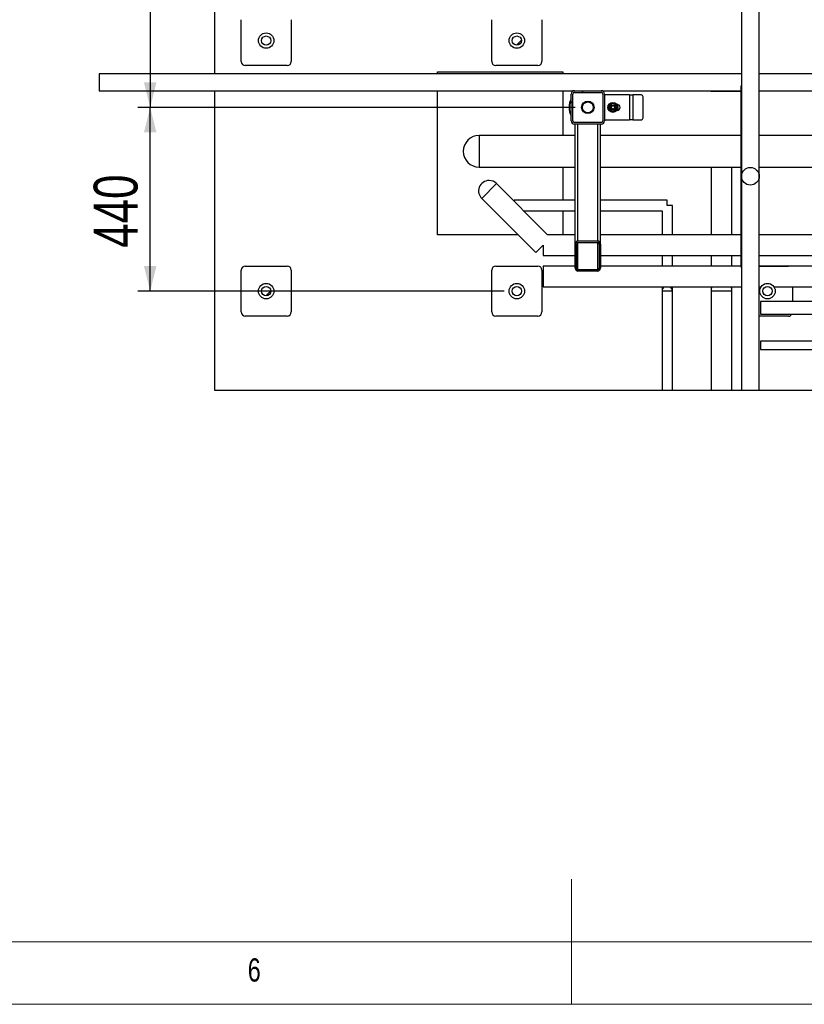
# Model space of a CAD drawing. Header units: millimetres. Extents: x 5 to 589, y 5 to 450.
# Tile 15 of 91: x 253 to 316, y 5 to 84. Entities that reach past the tile are written whole.
import ezdxf

# ---------------------------------------------------------------- set-up
doc = ezdxf.new("R2010")
doc.units = ezdxf.units.MM
for name, color, linetype in [('COTES', 1, 'Continuous'), ('NOTES', 6, 'Continuous'), ('TRAIT-FINS', 9, 'Continuous')]:
    doc.layers.add(name, color=color, linetype=linetype)
doc.layers.add('TRAIT-FORT', color=4, linetype='Continuous', lineweight=25)
doc.styles.add('SLDTEXTSTYLE0', font='TXT', dxfattribs={"width": 0.75})
doc.dimstyles.new('SLDDIMSTYLE1', dxfattribs={"dimtxt": 3.5, "dimasz": 2, "dimexe": 0, "dimexo": 0.0625, "dimgap": 0.875, "dimtad": 1, "dimlfac": 30, "dimrnd": 1e-09, "dimzin": 12, "dimdsep": 46, "dimtxsty": 'SLDTEXTSTYLE0', "dimsah": 1, "dimcen": 0.09, "dimadec": 0, "dimazin": 3, "dimtfac": 1, "dimtofl": 0, "dimtmove": 0, "dimatfit": 3, "dimfxl": 1, "dimfrac": 2, "dimtolj": 1, "dimtzin": 12, "dimarcsym": 0})
doc.dimstyles.new('SLDDIMSTYLE2', dxfattribs={"dimtxt": 3.5, "dimasz": 2, "dimexe": 0, "dimexo": 0.0625, "dimgap": 0.875, "dimtad": 1, "dimlfac": 30, "dimrnd": 1e-09, "dimzin": 12, "dimdsep": 46, "dimtxsty": 'SLDTEXTSTYLE0', "dimsah": 1, "dimcen": 0.09, "dimadec": 0, "dimazin": 3, "dimtfac": 1, "dimtmove": 0, "dimatfit": 0, "dimfxl": 1, "dimfrac": 2, "dimtolj": 1, "dimtzin": 12, "dimarcsym": 0})
pattern_1 = [(45, (0, 0), (-13.4704, 13.4704), []), (45, (4.49, 2e-323), (-13.4704, 13.4704), []), (45, (8.98, 4e-323), (-13.4704, 13.4704), []), (45, (13.47, 6e-323), (-13.4704, 13.4704), [])]

# ---------------------------------------------------------------- blocks, each defined once
blk = doc.blocks.new('_D_22')
at = {"layer": 'COTES', "color": 1, "transparency": 16777216}
for p, q in [((297.305, 107.266), (262.383, 107.266)), ((263.383, 107.266), (263.383, 76.599)), ((297.305, 76.599), (262.383, 76.599))]:
    blk.add_line(p, q, dxfattribs=at)
for points in [[(263.383, 107.266), (262.883, 105.266), (263.883, 105.266)], [(263.383, 76.599), (263.883, 78.599), (262.883, 78.599)]]:
    blk.add_solid(points, dxfattribs=at)
at = {"layer": 'COTES', "color": 1, "transparency": 16777216, "insert": (258.872, 88.053), "char_height": 3.5, "attachment_point": 1, "rotation": 90, "style": 'SLDTEXTSTYLE0'}
blk.add_mtext('920', dxfattribs=at)
blk = doc.blocks.new('_D_23')
at = {"layer": 'COTES', "color": 1, "transparency": 16777216}
for p, q in [((297.305, 76.599), (262.383, 76.599)), ((263.383, 61.933), (263.383, 76.599)), ((291.638, 61.933), (262.383, 61.933))]:
    blk.add_line(p, q, dxfattribs=at)
for points in [[(263.383, 76.599), (262.883, 74.599), (263.883, 74.599)], [(263.383, 61.933), (263.883, 63.933), (262.883, 63.933)]]:
    blk.add_solid(points, dxfattribs=at)
at = {"layer": 'COTES', "color": 1, "transparency": 16777216, "insert": (258.872, 65.387), "char_height": 3.5, "attachment_point": 1, "rotation": 90, "style": 'SLDTEXTSTYLE0'}
blk.add_mtext('440', dxfattribs=at)

msp = doc.modelspace()

# ---------------------------------------------------------------- hatches: boundary and pattern name
at = {"layer": 'TRAIT-FINS'}
h = msp.add_hatch(dxfattribs=at)
h.set_pattern_fill('ANSI31', color=9, style=0)
edge = h.paths.add_edge_path(flags=0)
edge.add_arc((272.63808, 81.93261), 0.36667, 0, 360)
h = msp.add_hatch(dxfattribs=at)
h.set_pattern_fill('ANSI31', color=9, style=0)
edge = h.paths.add_edge_path(flags=0)
edge.add_arc((272.63808, 81.93261), 0.36667, 0, 360)
h = msp.add_hatch(dxfattribs=at)
h.set_pattern_fill('ANSI31', color=9, style=0)
edge = h.paths.add_edge_path(flags=0)
edge.add_arc((292.63808, 81.93261), 0.36667, 0, 360)
h = msp.add_hatch(dxfattribs=at)
h.set_pattern_fill('ANSI31', color=9, style=0)
edge = h.paths.add_edge_path(flags=0)
edge.add_arc((292.63808, 81.93261), 0.36667, 0, 360)
h = msp.add_hatch(dxfattribs=at)
h.set_pattern_fill('DIN 201 ACIER ET FONTE', color=9, style=0, pattern_type=2)
h.set_pattern_definition(pattern_1)
edge = h.paths.add_edge_path(flags=0)
edge.add_arc((297.23808, 75.53261), 0.26667, 180, 270)
edge.add_line((297.23808, 75.26594), (299.37142, 75.26594))
edge.add_arc((299.37142, 75.53261), 0.26667, 270, 360)
edge.add_line((299.63808, 75.53261), (299.63808, 77.66594))
edge.add_arc((299.37142, 77.66594), 0.26667, 0, 90)
edge.add_line((299.37142, 77.93261), (297.23808, 77.93261))
edge.add_arc((297.23808, 77.66594), 0.26667, 90, 180)
edge.add_line((296.97142, 77.66594), (296.97142, 75.53261))
edge = h.paths.add_edge_path(flags=0)
edge.add_line((299.37142, 75.39927), (297.23808, 75.39927))
edge.add_arc((297.23808, 75.53261), 0.13333, 180, 270, ccw=False)
edge.add_line((297.10475, 75.53261), (297.10475, 77.66594))
edge.add_arc((297.23808, 77.66594), 0.13333, 90, 180, ccw=False)
edge.add_line((297.23808, 77.79927), (299.37142, 77.79927))
edge.add_arc((299.37142, 77.66594), 0.13333, 0, 90, ccw=False)
edge.add_line((299.50475, 77.66594), (299.50475, 75.53261))
edge.add_arc((299.37142, 75.53261), 0.13333, 270, 360, ccw=False)
h = msp.add_hatch(dxfattribs=at)
h.set_pattern_fill('DIN 201 ACIER ET FONTE', color=9, style=0, pattern_type=2)
h.set_pattern_definition(pattern_1)
edge = h.paths.add_edge_path(flags=0)
edge.add_ellipse((297.50475, 63.76223), major_axis=(0, 0.24124), ratio=0.82903757, start_angle=90, end_angle=180)
edge.add_line((297.50475, 63.52099), (299.10475, 63.52099))
edge.add_ellipse((299.10475, 63.76223), major_axis=(0, 0.24124), ratio=0.82903757, start_angle=180, end_angle=270)
edge.add_line((299.30475, 63.76223), (299.30475, 65.69218))
edge.add_ellipse((299.10475, 65.69218), major_axis=(0, 0.24124), ratio=0.82903757, start_angle=270, end_angle=360)
edge.add_line((299.10475, 65.93343), (297.50475, 65.93343))
edge.add_ellipse((297.50475, 65.69218), major_axis=(0, 0.24124), ratio=0.82903757, start_angle=360, end_angle=450)
edge.add_line((297.30475, 65.69218), (297.30475, 63.76223))
edge = h.paths.add_edge_path(flags=0)
edge.add_line((299.20475, 65.69218), (299.20475, 63.76223))
edge.add_ellipse((299.10475, 63.76223), major_axis=(0, 0.12062), ratio=0.82903757, start_angle=180, end_angle=270, ccw=False)
edge.add_line((299.10475, 63.64161), (297.50475, 63.64161))
edge.add_ellipse((297.50475, 63.76223), major_axis=(0, 0.12062), ratio=0.82903757, start_angle=90, end_angle=180, ccw=False)
edge.add_line((297.40475, 63.76223), (297.40475, 65.69218))
edge.add_ellipse((297.50475, 65.69218), major_axis=(0, 0.12062), ratio=0.82903757, start_angle=0, end_angle=90, ccw=False)
edge.add_line((297.50475, 65.81281), (299.10475, 65.81281))
edge.add_ellipse((299.10475, 65.69218), major_axis=(0, 0.12062), ratio=0.82903757, start_angle=270, end_angle=360, ccw=False)
h = msp.add_hatch(dxfattribs=at)
h.set_pattern_fill('ANSI31', color=9, style=0)
edge = h.paths.add_edge_path(flags=0)
edge.add_arc((272.63808, 61.93261), 0.36667, 0, 360)
h = msp.add_hatch(dxfattribs=at)
h.set_pattern_fill('ANSI31', color=9, style=0)
edge = h.paths.add_edge_path(flags=0)
edge.add_arc((272.63808, 61.93261), 0.36667, 0, 360)
h = msp.add_hatch(dxfattribs=at)
h.set_pattern_fill('ANSI31', color=9, style=0)
edge = h.paths.add_edge_path(flags=0)
edge.add_arc((292.63808, 61.93261), 0.36667, 0, 360)
h = msp.add_hatch(dxfattribs=at)
h.set_pattern_fill('ANSI31', color=9, style=0)
edge = h.paths.add_edge_path(flags=0)
edge.add_arc((292.63808, 61.93261), 0.36667, 0, 360)
h = msp.add_hatch(dxfattribs=at)
h.set_pattern_fill('ANSI31', color=9, style=0)
edge = h.paths.add_edge_path(flags=0)
edge.add_arc((312.63808, 61.93261), 0.36667, 0, 360)
h = msp.add_hatch(dxfattribs=at)
h.set_pattern_fill('ANSI31', color=9, style=0)
edge = h.paths.add_edge_path(flags=0)
edge.add_arc((312.63808, 61.93261), 0.36667, 0, 360)

# ---------------------------------------------------------------- linework, layer by layer
at = {"color": 7, "linetype": 'Continuous', "lineweight": 18}
for p, q in [((297, 5), (297, 15)), ((10, 10), (584, 10)), ((5, 5), (589, 5))]:
    msp.add_line(p, q, dxfattribs=at)
at = {"layer": 'TRAIT-FORT', "color": 4, "linetype": 'Continuous', "lineweight": 25}
for p, q in [((268.50794, 146.1035), (268.50794, 79.26594)), ((310.56475, 106.26594), (310.56475, 54.03298)), ((311.97808, 54.03298), (311.97808, 106.26594)), ((270.63808, 80.26594), (270.63808, 83.59927)), ((274.63808, 83.59927), (274.63808, 80.26594)), ((290.63808, 80.26594), (290.63808, 83.59927)), ((294.63808, 83.59927), (294.63808, 80.26594)), ((274.30475, 79.93261), (270.97142, 79.93261)), ((286.30475, 79.43261), (296.30475, 79.43261)), ((286.30475, 79.26594), (286.30475, 79.43261)), ((294.30475, 79.93261), (290.97142, 79.93261)), ((296.30475, 79.43261), (296.30475, 79.26594)), ((310.56475, 79.26594), (259.30007, 79.26594)), ((259.30007, 79.26594), (259.30007, 77.93261)), ((332.63808, 79.26594), (311.97808, 79.26594)), ((259.30007, 77.93261), (297.23808, 77.93261)), ((268.50794, 77.93261), (268.50794, 54.03298)), ((286.30475, 66.43261), (286.30475, 77.93261)), ((296.30475, 77.93261), (296.30475, 74.36594)), ((297.23808, 77.93261), (299.37142, 77.93261)), ((299.37142, 77.93261), (310.52095, 77.93261)), ((308.10802, 77.93261), (308.10802, 77.90292)), ((308.10802, 77.90292), (310.18762, 77.90292)), ((310.18762, 77.90292), (310.18762, 77.93261)), ((310.18762, 77.90292), (310.52095, 77.90292)), ((310.52095, 78.23625), (310.52095, 77.56959)), ((311.97808, 77.93261), (332.63808, 77.93261)), ((296.97142, 75.53261), (296.97142, 77.66594)), ((297.10475, 75.53261), (297.10475, 77.66594)), ((297.23808, 77.79927), (299.37142, 77.79927)), ((299.50475, 77.66594), (299.50475, 75.53261)), ((299.63808, 77.66594), (299.63808, 75.53261)), ((301.63808, 77.59927), (299.63808, 77.59927)), ((301.63808, 77.59927), (301.63808, 75.59927)), ((301.63808, 77.59927), (301.90475, 77.59927)), ((301.90475, 77.59927), (301.90475, 75.59927)), ((302.56456, 77.59927), (301.90475, 77.59927)), ((302.70889, 75.76594), (302.70889, 77.43261)), ((310.52095, 77.56959), (310.52095, 64.04576)), ((310.56475, 77.56959), (310.52095, 77.56959)), ((300.63808, 76.83261), (300.62964, 76.83261)), ((300.62964, 76.36594), (300.63808, 76.36594)), ((299.63808, 75.59927), (301.63808, 75.59927)), ((301.90475, 75.59927), (301.63808, 75.59927)), ((301.90475, 75.59927), (302.56456, 75.59927)), ((299.37142, 75.39927), (297.23808, 75.39927)), ((299.37142, 75.26594), (297.23808, 75.26594)), ((297.30475, 65.69218), (297.30475, 75.26594)), ((297.50475, 65.93343), (297.50475, 75.26594)), ((299.10475, 65.93343), (299.10475, 75.26594)), ((299.30475, 65.69218), (299.30475, 75.26594)), ((297.30475, 74.36594), (289.63341, 74.36594)), ((289.63341, 74.36594), (289.63341, 71.83261)), ((310.52095, 74.36594), (299.30475, 74.36594)), ((332.63808, 74.36594), (311.97808, 74.36594)), ((289.63341, 71.83261), (297.30475, 71.83261)), ((296.30475, 71.83261), (296.30475, 69.18261)), ((299.30475, 71.83261), (310.52095, 71.83261)), ((308.13808, 71.83261), (308.13808, 66.43261)), ((309.80475, 66.43261), (309.80475, 71.83261)), ((311.97808, 71.83261), (332.63808, 71.83261)), ((291.01189, 70.51626), (289.83338, 69.33775)), ((295.09555, 66.43261), (291.01189, 70.51626)), ((289.83338, 69.33775), (294.16111, 65.01002)), ((297.30475, 69.18261), (292.42171, 69.18261)), ((292.42171, 69.18261), (292.42171, 69.10645)), ((304.63808, 69.18261), (299.30475, 69.18261)), ((304.63808, 68.76594), (304.63808, 69.18261)), ((305.05475, 68.76594), (304.63808, 68.76594)), ((305.05475, 66.43261), (305.05475, 68.76594)), ((293.17888, 68.34927), (297.30475, 68.34927)), ((296.30475, 68.34927), (296.30475, 66.43261)), ((299.30475, 68.34927), (304.22142, 68.34927)), ((304.22142, 68.34927), (304.22142, 66.43261)), ((292.73853, 66.43261), (286.30475, 66.43261)), ((297.30475, 66.43261), (295.09555, 66.43261)), ((296.30475, 66.43261), (295.09555, 66.43261)), ((310.52095, 66.43261), (299.30475, 66.43261)), ((320.13808, 66.43261), (311.97808, 66.43261)), ((294.16111, 65.01002), (294.75037, 65.59927)), ((294.75037, 65.59927), (294.75037, 64.76594)), ((297.30475, 63.76223), (297.30475, 65.69218)), ((297.40475, 63.76223), (297.40475, 65.69218)), ((297.50475, 65.93343), (299.10475, 65.93343)), ((297.50475, 65.81281), (299.10475, 65.81281)), ((297.50475, 63.64161), (297.50475, 65.81281)), ((299.10475, 63.64161), (299.10475, 65.81281)), ((299.20475, 65.69218), (299.20475, 63.76223)), ((299.30475, 65.69218), (299.30475, 63.76223)), ((294.75037, 64.76594), (297.30475, 64.76594)), ((299.30475, 64.76594), (310.52095, 64.76594)), ((304.22142, 64.76594), (304.22142, 63.93261)), ((305.05475, 63.93261), (305.05475, 64.76594)), ((308.13808, 64.76594), (308.13808, 63.93261)), ((309.80475, 63.93261), (309.80475, 64.76594)), ((311.97808, 64.76594), (320.13808, 64.76594)), ((270.97142, 63.93261), (274.30475, 63.93261)), ((290.97142, 63.93261), (294.30475, 63.93261)), ((297.30475, 63.93261), (294.75037, 63.93261)), ((294.75037, 63.93261), (294.75037, 62.26594)), ((310.52738, 63.93261), (299.30475, 63.93261)), ((310.52095, 64.04576), (310.56475, 64.04576)), ((320.13808, 63.93261), (311.97808, 63.93261)), ((311.97808, 63.93261), (314.30475, 63.93261)), ((270.63808, 60.26594), (270.63808, 63.59927)), ((274.63808, 63.59927), (274.63808, 60.26594)), ((290.63808, 60.26594), (290.63808, 63.59927)), ((294.63808, 63.59927), (294.63808, 60.26594)), ((299.10475, 63.64161), (297.50475, 63.64161)), ((299.10475, 63.52099), (297.50475, 63.52099)), ((294.75037, 62.26594), (310.56475, 62.26594)), ((304.22142, 62.26594), (304.22142, 61.93261)), ((305.05475, 61.93261), (305.05475, 62.26594)), ((308.13808, 62.26594), (308.13808, 61.93261)), ((309.80475, 61.93261), (309.80475, 62.26594)), ((311.97808, 62.26594), (312.11927, 62.26594)), ((313.1569, 62.26594), (320.13808, 62.26594)), ((314.63808, 62.26594), (314.63808, 61.09927)), ((304.22142, 61.93261), (304.22142, 54.03298)), ((305.05475, 61.93261), (304.22142, 61.93261)), ((305.05475, 54.03298), (305.05475, 61.93261)), ((308.13808, 61.93261), (308.13808, 54.03298)), ((309.80475, 61.93261), (308.13808, 61.93261)), ((309.80475, 54.03298), (309.80475, 61.93261)), ((320.13808, 61.09927), (312.08837, 61.09927)), ((312.08837, 61.09927), (312.08837, 60.09927)), ((274.30475, 59.93261), (270.97142, 59.93261)), ((294.30475, 59.93261), (290.97142, 59.93261)), ((314.30475, 59.93261), (311.97808, 59.93261)), ((312.08837, 60.09927), (320.63808, 60.09927)), ((323.30475, 57.93261), (312.08837, 57.93261)), ((312.08837, 57.93261), (312.08837, 57.26594)), ((312.08837, 57.26594), (323.63808, 57.26594)), ((268.50794, 54.03298), (304.22142, 54.03298)), ((304.22142, 54.03298), (305.05475, 54.03298)), ((305.05475, 54.03298), (308.13808, 54.03298)), ((308.13808, 54.03298), (309.80475, 54.03298)), ((309.80475, 54.03298), (310.56475, 54.03298)), ((310.56475, 54.03298), (311.27142, 54.03298)), ((311.27142, 54.03298), (311.97808, 54.03298)), ((311.97808, 54.03298), (354.39333, 54.03298))]:
    msp.add_line(p, q, dxfattribs=at)
for centre, radius in [((272.63808, 81.93261), 0.61667), ((292.63808, 81.93261), 0.61667), ((272.63808, 81.93261), 0.36667), ((292.63808, 81.93261), 0.36667), ((298.30475, 76.59927), 0.5), ((298.30475, 76.59927), 0.43685), ((300.30475, 76.59927), 0.4), ((300.30475, 76.59927), 0.2), ((300.30475, 76.59927), 0.15), ((300.30475, 76.59927), 0.13333), ((311.27142, 71.09927), 0.70667), ((272.63808, 61.93261), 0.61667), ((272.63808, 61.93261), 0.36667), ((292.63808, 61.93261), 0.61667), ((292.63808, 61.93261), 0.36667), ((312.63808, 61.93261), 0.61667), ((312.63808, 61.93261), 0.36667)]:
    msp.add_circle(centre, radius, dxfattribs=at)
for centre, radius, start, end in [((270.97142, 80.26594), 0.33333, 180, 270), ((274.30475, 80.26594), 0.33333, 270, 0), ((290.97142, 80.26594), 0.33333, 180, 270), ((294.30475, 80.26594), 0.33333, 270, 0), ((297.23808, 77.66594), 0.26667, 90, 180), ((299.37142, 77.66594), 0.26667, 0, 90), ((310.85429, 78.23625), 0.33333, 150.2976553, 180), ((298.30475, 76.59927), 1.5, 152.7339555, 180), ((297.23808, 77.66594), 0.13333, 90, 180), ((299.37142, 77.66594), 0.13333, 0, 90), ((302.55253, 77.44302), 0.15671, 356.1887389, 85.5980503), ((298.30475, 76.59927), 1.5, 180, 207.2660445), ((300.30475, 76.59927), 0.3, 120, 180), ((300.30475, 76.59927), 0.3, 180, 240), ((300.30475, 76.59927), 0.3, 60, 120), ((300.30475, 76.59927), 0.3, 240, 300), ((300.30475, 76.59927), 0.3, 360, 60), ((300.30475, 76.59927), 0.3, 300, 360), ((300.63808, 76.59927), 0.23333, 270, 90), ((297.23808, 75.53261), 0.26667, 180, 270), ((297.23808, 75.53261), 0.13333, 180, 270), ((299.37142, 75.53261), 0.26667, 270, 360), ((299.37142, 75.53261), 0.13333, 270, 0), ((302.55253, 75.75552), 0.15671, 274.4019496, 3.811261), ((289.63341, 73.09927), 1.26667, 90, 180), ((289.63341, 73.09927), 1.26667, 180, 270), ((290.42171, 69.92607), 0.83333, 90, 228.2216022), ((290.42171, 69.92607), 0.83333, 45, 90), ((270.97142, 63.59927), 0.33333, 90, 180), ((274.30475, 63.59927), 0.33333, 0, 90), ((290.97142, 63.59927), 0.33333, 90, 180), ((294.30475, 63.59927), 0.33333, 0, 90), ((311.52095, 64.04576), 1, 180, 197.0197836), ((304.63808, 61.93261), 0.41667, 126.8698976, 180), ((304.63808, 61.93261), 0.41667, 0, 53.1301024), ((308.97142, 61.93261), 0.83333, 156.4218215, 180), ((308.97142, 61.93261), 0.83333, 0, 23.5781785), ((270.97142, 60.26594), 0.33333, 180, 270), ((274.30475, 60.26594), 0.33333, 270, 0), ((290.97142, 60.26594), 0.33333, 180, 270), ((294.30475, 60.26594), 0.33333, 270, 0), ((314.30475, 60.26594), 0.33333, 270, 330)]:
    msp.add_arc(centre, radius, start, end, dxfattribs=at)
for centre, major_axis, start_param, end_param in [((297.50475, 65.69218), (0, 0.24124), 0, 1.57079633), ((297.50475, 65.69218), (0, 0.12062), 0, 1.57079633), ((299.10475, 65.69218), (0, 0.24124), 4.71238898, 6.28318531), ((299.10475, 65.69218), (0, 0.12062), 4.71238898, 6.28318531), ((297.50475, 63.76223), (0, 0.24124), 1.57079633, 3.14159265), ((297.50475, 63.76223), (0, 0.12062), 1.57079633, 3.14159265), ((299.10475, 63.76223), (0, 0.12062), 3.14159265, 4.71238898), ((299.10475, 63.76223), (0, 0.24124), 3.14159265, 4.71238898)]:
    msp.add_ellipse(centre, major_axis=major_axis, ratio=0.82903757, start_param=start_param, end_param=end_param, dxfattribs=at)
for points, knots in [([(300.00475, 76.77248), (300.02878, 76.78635), (300.07751, 76.81448), (300.12877, 76.84408), (300.15475, 76.85908)], [0, 0, 0, 0, 0.49324437, 1, 1, 1, 1]), ([(300.00475, 76.59927), (300.00475, 76.62372), (300.00475, 76.67324), (300.00475, 76.73073), (300.00475, 76.76344), (300.00475, 76.77248)], [0, 0, 0, 0, 0.413688, 0.83802774, 1, 1, 1, 1]), ([(300.00475, 76.42607), (300.00475, 76.45382), (300.00475, 76.51008), (300.00475, 76.56928), (300.00475, 76.59927)], [0, 0, 0, 0, 0.493244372, 1, 1, 1, 1]), ([(300.15475, 76.33946), (300.13358, 76.35169), (300.09069, 76.37645), (300.04091, 76.40519), (300.01258, 76.42155), (300.00475, 76.42607)], [0, 0, 0, 0, 0.413688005, 0.838027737, 1, 1, 1, 1]), ([(300.15475, 76.85908), (300.17592, 76.8713), (300.2188, 76.89606), (300.26859, 76.92481), (300.29692, 76.94116), (300.30475, 76.94568)], [0, 0, 0, 0, 0.413688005, 0.838027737, 1, 1, 1, 1]), ([(300.30475, 76.25286), (300.28072, 76.26674), (300.23199, 76.29487), (300.18073, 76.32447), (300.15475, 76.33946)], [0, 0, 0, 0, 0.49324437, 1, 1, 1, 1]), ([(300.30475, 76.94568), (300.32878, 76.93181), (300.37751, 76.90367), (300.42877, 76.87408), (300.45475, 76.85908)], [0, 0, 0, 0, 0.49324437, 1, 1, 1, 1]), ([(300.45475, 76.33946), (300.43358, 76.32724), (300.39069, 76.30248), (300.34091, 76.27374), (300.31258, 76.25738), (300.30475, 76.25286)], [0, 0, 0, 0, 0.413688, 0.83802774, 1, 1, 1, 1]), ([(300.45475, 76.85908), (300.47592, 76.84686), (300.5188, 76.8221), (300.56859, 76.79335), (300.59692, 76.777), (300.60475, 76.77248)], [0, 0, 0, 0, 0.413688, 0.83802774, 1, 1, 1, 1]), ([(300.60475, 76.42607), (300.58072, 76.41219), (300.53199, 76.38406), (300.48073, 76.35446), (300.45475, 76.33946)], [0, 0, 0, 0, 0.49324437, 1, 1, 1, 1]), ([(300.60475, 76.77248), (300.60475, 76.74472), (300.60475, 76.68846), (300.60475, 76.62927), (300.60475, 76.59927)], [0, 0, 0, 0, 0.493244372, 1, 1, 1, 1]), ([(300.60475, 76.59927), (300.60475, 76.57483), (300.60475, 76.52531), (300.60475, 76.46782), (300.60475, 76.4351), (300.60475, 76.42607)], [0, 0, 0, 0, 0.413688, 0.83802774, 1, 1, 1, 1])]:
    msp.add_open_spline(points, degree=3, knots=knots, dxfattribs=at)

# ---------------------------------------------------------------- texts
at = {"layer": 'NOTES', "color": 211, "insert": (271.16667, 8.66802), "char_height": 1.85208, "attachment_point": 1, "style": 'SLDTEXTSTYLE0'}
msp.add_mtext('6', dxfattribs=at)

# ---------------------------------------------------------------- dimensions: what is measured, and where the dimension line sits
at = {"layer": 'COTES', "color": 1}
for p1, dimstyle, picture, middle in [((298.30475, 107.26594), 'SLDDIMSTYLE1', '_D_22', (263.38339, 91.93261)), ((292.63808, 61.93261), 'SLDDIMSTYLE2', '_D_23', (263.38339, 69.26594))]:
    dim = msp.add_linear_dim(base=(263.38339, 76.59927), p1=p1, p2=(298.30475, 76.59927), angle=90, dimstyle=dimstyle, dxfattribs=at)
    dim.commit()
    dim.dimension.update_dxf_attribs({"geometry": picture, "text_midpoint": middle, "dimtype": 160})

doc.saveas('drawing.dxf')
